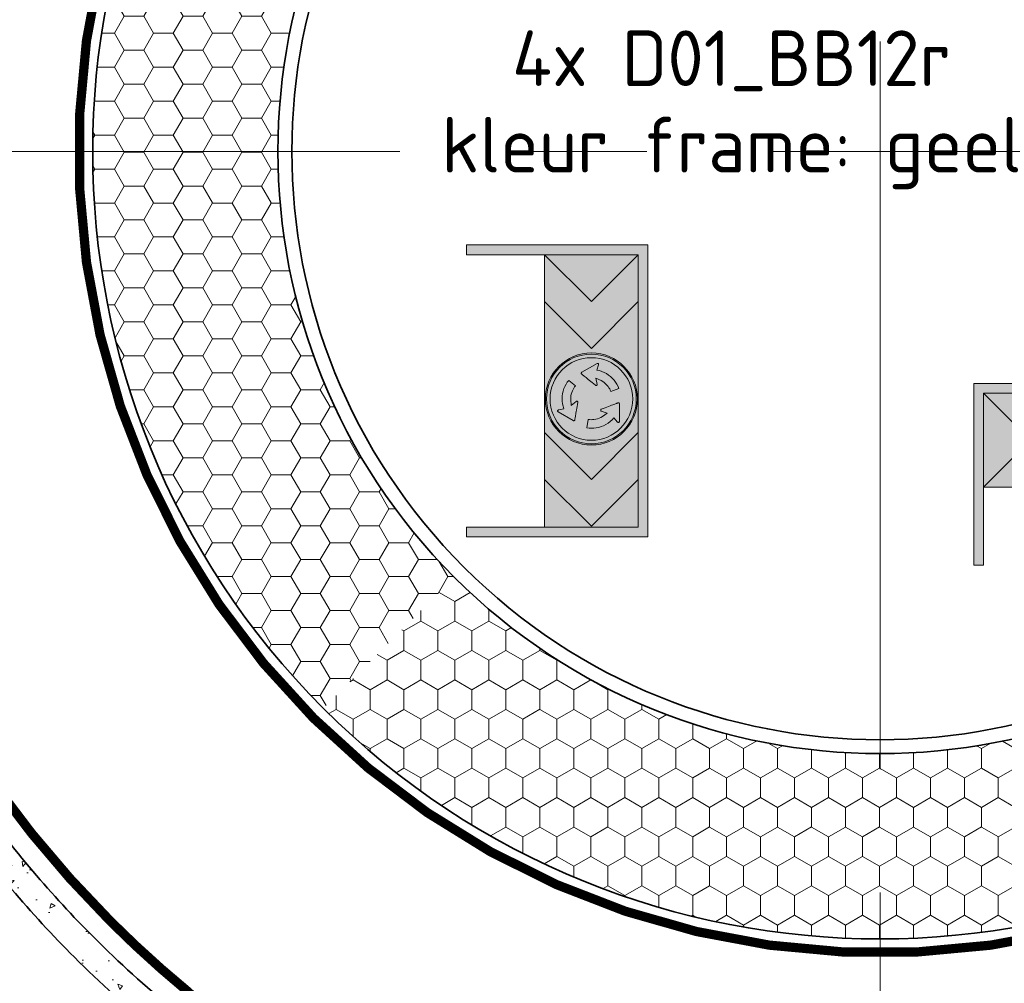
# Model space of a CAD drawing. Header units: metres. Extents: x -699 to 2316, y -1199 to 781.
# Tile 70 of 256: x 746 to 762, y -478 to -463. Entities that reach past the tile are written whole.
import ezdxf
from ezdxf.enums import TextEntityAlignment as Align

# ---------------------------------------------------------------- set-up
doc = ezdxf.new("R2010")
doc.units = ezdxf.units.M
doc.linetypes.add('AM-AS', pattern=[16, 10, -2, 2, -2])
doc.linetypes.add('VW-270-30_STREEP', pattern=[3, 2.7, -0.3])
for name, color, linetype, lineweight in [('B-WE-AM-AS-G', 10, 'AM-AS', 18), ('N-WE-VH-KANTVERHARDING-G', 210, 'Continuous', 35), ('N-WE-VH-VERHARDING_ASFALT_CONSTRUCTIE-A', 252, 'Continuous', 18), ('N-WE-VH-VERHARDING_BETON-G', 252, 'Continuous', 35), ('N-WE-VW-MARKERING_LANGS_STREEP_27030-G', 7, 'VW-270-30_STREEP', 13), ('N-WE-VW-MARKERING_LANGS_STREEP_DOORGETROKKEN_010-G', 7, 'Continuous', 13), ('N-WE-VW-MARKERING_LANGS_STREEP_DOORGETROKKEN_015-G', 7, 'Continuous', 13), ('X-XX-AL-T18', 10, 'Continuous', 18)]:
    doc.layers.add(name, color=color, linetype=linetype, lineweight=lineweight)
for name, color, linetype, lineweight, true_color in [('N-WA-VW-VERKEERSTEKEN_BLAUW', 7, 'Continuous', 5, 0x005b8c), ('N-WA-VW-VERKEERSTEKEN_GEEL', 7, 'Continuous', 5, 0xf7b500), ('N-WA-VW-VERKEERSTEKEN_ROOD', 7, 'Continuous', 5, 0xbb1e10), ('N-WA-VW-VERKEERSTEKEN_WIT', 7, 'Continuous', 5, 0xf1f0ea), ('N-WA-VW-VERKEERSTEKEN_ZWART', 7, 'Continuous', 5, 0x2a292a)]:
    doc.layers.add(name, color=color, linetype=linetype, lineweight=lineweight, true_color=true_color)
doc.styles.add('NLCS-ISO', font='NLCS-ISO.ttf')

# ---------------------------------------------------------------- blocks, each defined once
blk = doc.blocks.new('rotonde')
at = {"layer": 'N-WA-VW-VERKEERSTEKEN_BLAUW'}
h = blk.add_hatch(color=256, dxfattribs=at)
edge = h.paths.add_edge_path()
edge.add_arc((0.0537692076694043, 0.8351829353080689), 0.3078637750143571, 0, 360)
edge = h.paths.add_edge_path(flags=17)
edge.add_arc((0.0537692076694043, 0.8351829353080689), 0.3, 0, 360)
blk.add_hatch(color=256, dxfattribs=at).paths.add_polyline_path([(0.3299391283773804, 0.8351829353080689, 1), (-0.2224007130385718, 0.8351829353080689, 1)])
at = {"layer": 'N-WA-VW-VERKEERSTEKEN_GEEL'}
blk.add_hatch(color=256, dxfattribs=at).paths.add_polyline_path([(0.9759497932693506, 1.213561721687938), (-0.9759497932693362, 1.213561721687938), (-0.9759497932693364, -2.220446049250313e-16), (-0.9110138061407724, 0), (-0.9110138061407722, 1.148625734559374), (0.9110138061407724, 1.148625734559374), (0.9110138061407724, 0), (0.9759497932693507, 0)])
at = {"layer": 'N-WA-VW-VERKEERSTEKEN_ROOD'}
h = blk.add_hatch(color=256, dxfattribs=at)
h.paths.add_polyline_path([(-0.5975843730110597, 1.148622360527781), (-0.9110138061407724, 1.148625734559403), (-0.5975877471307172, 0.8351885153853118), (-0.9110138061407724, 0.5217736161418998), (-0.9110138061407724, 0.521762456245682), (-0.5975911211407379, 0.5217590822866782), (-0.2841561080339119, 0.8351829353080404)])
h.paths.add_polyline_path([(0.5921862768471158, 1.148609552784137), (0.2787568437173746, 1.148612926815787), (0.5921700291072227, 0.8351885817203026), (0.2787199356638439, 0.5217496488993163), (0.5921537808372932, 0.5217462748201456), (0.9056016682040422, 0.8351830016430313)])
at = {"layer": 'N-WA-VW-VERKEERSTEKEN_WIT'}
h = blk.add_hatch(color=256, dxfattribs=at)
h.paths.add_polyline_path([(-0.9110138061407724, 1.148625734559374), (-0.9110138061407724, 0.5217736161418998), (-0.597587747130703, 0.8351885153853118)])
h.paths.add_polyline_path([(0.5921700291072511, 0.8351885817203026), (0.2787568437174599, 1.14861292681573), (-0.5975843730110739, 1.148622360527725), (-0.2841561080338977, 0.8351829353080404), (-0.5975911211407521, 0.5217590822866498), (0.2787199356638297, 0.5217496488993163)])
h.paths.add_polyline_path([(-0.25409456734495, 0.8351829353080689, -1.000000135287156), (0.3616329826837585, 0.8351829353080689, -1.000000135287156)], flags=16)
h.paths.add_polyline_path([(-0.2462307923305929, 0.8351829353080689, -1.000000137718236), (0.3537692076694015, 0.8351829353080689, -1.000000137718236)], flags=0)
h.paths.add_polyline_path([(-0.2224007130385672, 0.8351829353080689, -1), (0.32993912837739, 0.8351829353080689, -1)], flags=0)
h.paths.add_polyline_path([(-0.1244069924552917, 0.7709485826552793), (-0.1831524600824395, 0.8727260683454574), (-0.1840067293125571, 0.8752627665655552), (-0.183769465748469, 0.8779086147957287), (-0.1825316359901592, 0.8802722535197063), (-0.1804674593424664, 0.8819609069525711), (-0.1779147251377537, 0.8827488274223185), (-0.1752354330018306, 0.882468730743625), (-0.1397637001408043, 0.8711150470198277), (-0.1357258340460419, 0.8885422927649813), (-0.1304270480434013, 0.9047821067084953), (-0.1237153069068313, 0.920489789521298), (-0.1155909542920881, 0.9356671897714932), (-0.1061934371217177, 0.9500891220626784), (-0.09566604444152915, 0.9635303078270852), (-0.08400657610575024, 0.9759914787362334), (-0.07121586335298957, 0.9874734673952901), (-0.05835234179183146, 0.9971798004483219), (-0.04483868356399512, 1.005754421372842), (-0.03067547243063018, 1.013197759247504), (-0.01641357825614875, 1.01927662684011), (0.003932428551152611, 0.9653133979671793), (-0.004578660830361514, 0.9617666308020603), (-0.01331695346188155, 0.9573646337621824), (-0.02173009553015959, 0.9523363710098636), (-0.02981819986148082, 0.9466811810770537), (-0.03922583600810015, 0.9389697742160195), (-0.04785864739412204, 0.9305288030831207), (-0.05571184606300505, 0.9213616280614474), (-0.06278747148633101, 0.9114673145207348), (-0.06898280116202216, 0.9010010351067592), (-0.08600753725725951, 0.8654818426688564), (-0.04400191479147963, 0.8730804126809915), (-0.04127733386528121, 0.8729402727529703), (-0.03887714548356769, 0.871752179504), (-0.03709824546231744, 0.8697231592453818), (-0.03623408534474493, 0.8671555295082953), (-0.03642205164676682, 0.8644808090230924), (-0.0376720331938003, 0.8620698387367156), (-0.04676612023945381, 0.8509610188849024), (-0.0553113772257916, 0.8405223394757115), (-0.06327131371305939, 0.83080050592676), (-0.0706418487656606, 0.8217973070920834), (-0.0774267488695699, 0.813510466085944), (-0.08362335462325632, 0.8059419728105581), (-0.08923345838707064, 0.7990907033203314), (-0.09425634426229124, 0.7929566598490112), (-0.09869094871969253, 0.787540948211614), (-0.1025394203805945, 0.7828420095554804), (-0.1057988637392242, 0.7788623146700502), (-0.1084723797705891, 0.775599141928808), (-0.1105571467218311, 0.7730550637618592), (-0.11282048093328, 0.770295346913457), (-0.1136041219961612, 0.7693452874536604), (-0.1156930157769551, 0.7678804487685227), (-0.1182734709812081, 0.7673391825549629), (-0.1209648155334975, 0.7678045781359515), (-0.1231943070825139, 0.7692665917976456)], flags=0)
h.paths.add_polyline_path([(-0.07052322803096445, 0.6833461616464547), (-0.0339683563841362, 0.7279370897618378), (-0.02664292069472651, 0.7223409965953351), (-0.01846276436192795, 0.7169736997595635), (-0.009903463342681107, 0.7121978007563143), (-0.0009626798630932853, 0.7080143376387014), (0.01041995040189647, 0.7037285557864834), (0.02204588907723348, 0.7004778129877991), (0.03391359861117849, 0.6982607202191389), (0.04602125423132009, 0.6970799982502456), (0.05818420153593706, 0.6969451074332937), (0.0974582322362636, 0.6999646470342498), (0.06987128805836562, 0.7325260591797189), (0.06863626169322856, 0.734970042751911), (0.0684737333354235, 0.7376473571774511), (0.0693381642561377, 0.7402029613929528), (0.07112855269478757, 0.7422313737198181), (0.07354168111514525, 0.7434067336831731), (0.07625914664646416, 0.7435341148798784), (0.09042310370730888, 0.7412112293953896), (0.1037354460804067, 0.7390272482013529), (0.1161318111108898, 0.7369933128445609), (0.1276132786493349, 0.7351093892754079), (0.138179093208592, 0.7333764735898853), (0.1478311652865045, 0.7317925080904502), (0.1565677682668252, 0.7303586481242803), (0.1643896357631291, 0.7290747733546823), (0.1712953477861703, 0.7279419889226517), (0.1772877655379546, 0.726958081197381), (0.1823640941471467, 0.7261242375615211), (0.1865263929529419, 0.7254404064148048), (0.1897700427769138, 0.7249080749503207), (0.1932339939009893, 0.7243378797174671), (0.1945265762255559, 0.7241224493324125), (0.1968137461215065, 0.7230618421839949), (0.1986025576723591, 0.7210742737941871), (0.1995288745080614, 0.7185289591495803), (0.1993791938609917, 0.7158665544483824), (0.1985222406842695, 0.7139595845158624), (0.1397501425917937, 0.612210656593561), (0.1379776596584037, 0.61020886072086), (0.1355671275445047, 0.6090851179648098), (0.1329062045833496, 0.6089723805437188), (0.1304176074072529, 0.6099233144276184), (0.128465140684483, 0.6117372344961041), (0.1273674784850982, 0.614200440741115), (0.1194757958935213, 0.650585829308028), (0.1023525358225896, 0.6453734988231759), (0.08562999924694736, 0.641844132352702), (0.06866579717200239, 0.6398025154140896), (0.05145703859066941, 0.639249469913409), (0.0342681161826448, 0.6401746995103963), (0.01736450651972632, 0.6425711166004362), (0.0007435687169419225, 0.6464378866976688), (-0.0155941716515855, 0.6517762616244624), (-0.03042799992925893, 0.6580619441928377), (-0.04460764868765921, 0.6654782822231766), (-0.05813161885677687, 0.674025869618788)], flags=0)
h.paths.add_polyline_path([(0.1219372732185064, 0.9014488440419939), (0.116866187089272, 0.9148794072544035), (0.1121013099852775, 0.9275028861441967), (0.1076636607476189, 0.9392581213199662), (0.103553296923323, 0.9501449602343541), (0.09977119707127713, 0.9601663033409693), (0.09631666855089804, 0.96931762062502), (0.09318972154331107, 0.9776029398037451), (0.09039056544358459, 0.9850185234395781), (0.08791916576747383, 0.9915699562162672), (0.08577559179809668, 0.9972515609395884), (0.08395947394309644, 1.002066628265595), (0.08247172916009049, 1.006010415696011), (0.08131118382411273, 1.009090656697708), (0.08047829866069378, 1.011302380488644), (0.07963046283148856, 1.013554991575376), (0.07938913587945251, 1.016116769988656), (0.08020223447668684, 1.018628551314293), (0.08196044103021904, 1.020722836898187), (0.08433057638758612, 1.021907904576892), (0.0864124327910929, 1.022144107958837), (0.2039260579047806, 1.022117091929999), (0.2065533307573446, 1.021580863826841), (0.2087257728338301, 1.020057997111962), (0.2101499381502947, 1.017809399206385), (0.2105750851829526, 1.015169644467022), (0.2099743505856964, 1.012566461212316), (0.2083921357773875, 1.010383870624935), (0.1808119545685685, 0.9853512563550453), (0.1938977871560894, 0.9731364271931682), (0.2053213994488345, 0.9604259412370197), (0.2155746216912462, 0.9467590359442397), (0.2246580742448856, 0.932135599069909), (0.2324494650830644, 0.9167876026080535), (0.2388257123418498, 0.9009508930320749), (0.243787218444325, 0.884622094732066), (0.2473342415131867, 0.8678026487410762), (0.2493045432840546, 0.8518115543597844), (0.2499697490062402, 0.8358196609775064), (0.2493314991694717, 0.8198286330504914), (0.2474609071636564, 0.8044293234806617), (0.1905601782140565, 0.8138017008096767), (0.1917457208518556, 0.822944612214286), (0.1923037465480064, 0.8327140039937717), (0.1921565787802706, 0.8425181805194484), (0.1913050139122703, 0.8523567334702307), (0.1893311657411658, 0.864353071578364), (0.1863370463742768, 0.8760457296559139), (0.1823232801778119, 0.8874300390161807), (0.1772894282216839, 0.8985059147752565), (0.1713227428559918, 0.9091052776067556), (0.1490807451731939, 0.9416007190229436), (0.1346555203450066, 0.9014455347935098), (0.1331656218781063, 0.8991405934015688), (0.130927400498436, 0.8976521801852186), (0.128284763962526, 0.8971263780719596), (0.1256296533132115, 0.8976650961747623), (0.1234042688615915, 0.8991654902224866)], flags=0)
h.paths.add_polyline_path([(0.9110138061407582, 1.148606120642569), (0.5921862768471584, 1.14860955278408), (0.9056016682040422, 0.8351830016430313), (0.5921537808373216, 0.521746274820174), (0.9110026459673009, 0.5217428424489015)])
at = {"layer": 'N-WA-VW-VERKEERSTEKEN_BLAUW'}
for points in [[(-0.1132681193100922, 0.7697526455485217), (-0.1129689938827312, 0.7701152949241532), (-0.1120560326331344, 0.7712274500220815), (-0.1105571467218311, 0.7730550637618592), (-0.1084723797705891, 0.775599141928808), (-0.1057988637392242, 0.7788623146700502), (-0.1025394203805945, 0.7828420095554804), (-0.09869094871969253, 0.787540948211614), (-0.09425634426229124, 0.7929566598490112), (-0.08923345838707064, 0.7990907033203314), (-0.08362335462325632, 0.8059419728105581), (-0.0774267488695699, 0.813510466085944), (-0.0706418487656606, 0.8217973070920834), (-0.06327131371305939, 0.83080050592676), (-0.0553113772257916, 0.8405223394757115), (-0.04676612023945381, 0.8509610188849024), (-0.03767203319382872, 0.8620698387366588), (-0.03642205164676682, 0.864480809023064), (-0.03623408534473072, 0.8671555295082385), (-0.03709824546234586, 0.8697231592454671), (-0.03887714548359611, 0.8717521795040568), (-0.04127733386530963, 0.8729402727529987), (-0.04400191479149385, 0.8730804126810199), (-0.08600753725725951, 0.8654818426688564), (-0.0689828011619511, 0.9010010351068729), (-0.06278747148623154, 0.9114673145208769), (-0.05571184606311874, 0.9213616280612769), (-0.04785864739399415, 0.9305288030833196), (-0.03922583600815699, 0.9389697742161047), (-0.02981819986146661, 0.946681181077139), (-0.02173009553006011, 0.952336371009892), (-0.01331695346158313, 0.9573646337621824), (-0.004578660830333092, 0.961766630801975), (0.003932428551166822, 0.9653133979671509), (-0.01641357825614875, 1.01927662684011), (-0.03067547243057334, 1.013197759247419), (-0.04483868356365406, 1.005754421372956), (-0.05835234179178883, 0.997179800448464), (-0.07121586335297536, 0.9874734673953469), (-0.0840065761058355, 0.9759914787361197), (-0.095666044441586, 0.9635303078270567), (-0.1061934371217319, 0.95008912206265), (-0.1155909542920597, 0.9356671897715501), (-0.1237153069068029, 0.9204897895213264), (-0.1304270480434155, 0.9047821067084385), (-0.1357258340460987, 0.8885422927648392), (-0.1397637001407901, 0.8711150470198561), (-0.1752354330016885, 0.882468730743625), (-0.1779147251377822, 0.8827488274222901), (-0.1804674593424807, 0.8819609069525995), (-0.1825316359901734, 0.8802722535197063), (-0.183769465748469, 0.8779086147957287), (-0.1840067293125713, 0.8752627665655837), (-0.1831524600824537, 0.8727260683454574), (-0.124406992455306, 0.7709485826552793), (-0.1236099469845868, 0.769843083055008), (-0.1226520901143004, 0.7689110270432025), (-0.1215257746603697, 0.7681724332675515), (-0.1202773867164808, 0.7676857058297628), (-0.1189722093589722, 0.767460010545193), (-0.1176399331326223, 0.7674720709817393), (-0.1163289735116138, 0.767747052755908), (-0.1151173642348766, 0.7682841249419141), (-0.1140134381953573, 0.7690582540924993)], [(0.07980925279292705, 1.01308531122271), (0.07997243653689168, 1.012646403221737), (0.08047829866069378, 1.011302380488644), (0.08131118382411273, 1.009090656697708), (0.08247172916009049, 1.006010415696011), (0.08395947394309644, 1.002066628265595), (0.08577559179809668, 0.9972515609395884), (0.08791916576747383, 0.9915699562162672), (0.09039056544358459, 0.9850185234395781), (0.09318972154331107, 0.9776029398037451), (0.09631666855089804, 0.96931762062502), (0.09977119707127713, 0.9601663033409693), (0.103553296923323, 0.9501449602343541), (0.1076636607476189, 0.9392581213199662), (0.1121013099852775, 0.9275028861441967), (0.116866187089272, 0.9148794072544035), (0.1219372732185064, 0.9014488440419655), (0.1234042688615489, 0.899165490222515), (0.1256296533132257, 0.8976650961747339), (0.128284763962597, 0.8971263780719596), (0.1309274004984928, 0.8976521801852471), (0.1331656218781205, 0.8991405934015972), (0.1346555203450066, 0.9014455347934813), (0.1490807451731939, 0.941600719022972), (0.1713227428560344, 0.9091052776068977), (0.1772894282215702, 0.8985059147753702), (0.1823232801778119, 0.887430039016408), (0.1863370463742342, 0.8760457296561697), (0.1893311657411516, 0.8643530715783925), (0.1913050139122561, 0.8523567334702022), (0.1921565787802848, 0.8425181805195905), (0.1923037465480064, 0.8327140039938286), (0.1917457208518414, 0.822944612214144), (0.1905601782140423, 0.8138017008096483), (0.2474609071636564, 0.8044293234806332), (0.2493314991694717, 0.8198286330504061), (0.2499697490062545, 0.8358196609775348), (0.2493045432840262, 0.8518115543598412), (0.2473342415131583, 0.867802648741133), (0.2437872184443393, 0.8846220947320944), (0.2388257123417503, 0.900950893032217), (0.2324494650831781, 0.9167876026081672), (0.2246580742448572, 0.9321355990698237), (0.2155746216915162, 0.9467590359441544), (0.205321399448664, 0.9604259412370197), (0.1938977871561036, 0.973136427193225), (0.1808119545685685, 0.9853512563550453), (0.2083921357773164, 1.01038387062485), (0.2099743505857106, 1.012566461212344), (0.2105750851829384, 1.015169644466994), (0.2101499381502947, 1.017809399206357), (0.2087257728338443, 1.020057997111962), (0.206553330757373, 1.021580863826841), (0.2039260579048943, 1.022117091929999), (0.08641243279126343, 1.022144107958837), (0.08504944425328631, 1.021989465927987), (0.08376079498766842, 1.021623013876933), (0.08255840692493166, 1.021021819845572), (0.0815087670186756, 1.020184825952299), (0.08065610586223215, 1.019169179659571), (0.08000368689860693, 1.018015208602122), (0.07959154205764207, 1.016742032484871), (0.07945489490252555, 1.015418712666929), (0.07958172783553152, 1.014072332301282)], [(0.1939855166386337, 0.7242126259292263), (0.1935203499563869, 0.7242901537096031), (0.1921016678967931, 0.7245242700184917), (0.1897700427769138, 0.7249080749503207), (0.1865263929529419, 0.7254404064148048), (0.1823640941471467, 0.7261242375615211), (0.1772877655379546, 0.726958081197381), (0.1712953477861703, 0.7279419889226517), (0.1643896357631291, 0.7290747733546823), (0.1565677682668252, 0.7303586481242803), (0.1478311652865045, 0.7317925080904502), (0.138179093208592, 0.7333764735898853), (0.1276132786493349, 0.7351093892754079), (0.1161318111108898, 0.7369933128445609), (0.1037354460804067, 0.7390272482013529), (0.09042310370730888, 0.7412112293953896), (0.07625914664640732, 0.7435341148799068), (0.07354168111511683, 0.7434067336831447), (0.07112855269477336, 0.7422313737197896), (0.06933816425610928, 0.740202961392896), (0.06847373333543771, 0.737647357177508), (0.06863626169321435, 0.7349700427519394), (0.06987128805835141, 0.7325260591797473), (0.09745823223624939, 0.6999646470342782), (0.05818420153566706, 0.6969451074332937), (0.04602125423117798, 0.697079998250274), (0.03391359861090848, 0.6982607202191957), (0.02204588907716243, 0.7004778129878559), (0.01041995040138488, 0.7037285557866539), (-0.0009626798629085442, 0.7080143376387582), (-0.009903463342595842, 0.7121978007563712), (-0.01846276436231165, 0.7169736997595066), (-0.026642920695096, 0.7223409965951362), (-0.03396835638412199, 0.7279370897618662), (-0.07052322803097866, 0.6833461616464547), (-0.0581316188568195, 0.6740258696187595), (-0.04460764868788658, 0.6654782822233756), (-0.03042799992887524, 0.6580619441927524), (-0.01559417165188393, 0.6517762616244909), (0.0007435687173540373, 0.6464378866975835), (0.01736450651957, 0.6425711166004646), (0.03426811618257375, 0.6401746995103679), (0.05145703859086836, 0.6392494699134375), (0.06866579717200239, 0.6398025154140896), (0.08562999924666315, 0.6418441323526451), (0.1023525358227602, 0.6453734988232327), (0.1194757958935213, 0.650585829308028), (0.1273674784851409, 0.614200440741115), (0.1284651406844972, 0.6117372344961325), (0.1304176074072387, 0.6099233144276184), (0.1329062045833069, 0.6089723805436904), (0.1355671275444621, 0.6090851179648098), (0.1379776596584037, 0.61020886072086), (0.1397501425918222, 0.6122106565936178), (0.1985222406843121, 0.7139595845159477), (0.1990884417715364, 0.7152195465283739), (0.1994158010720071, 0.7165176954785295), (0.1994911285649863, 0.7178575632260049), (0.199291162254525, 0.7191821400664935), (0.198839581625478, 0.7204229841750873), (0.198162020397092, 0.7215637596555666), (0.1972611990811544, 0.7225646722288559), (0.1961871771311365, 0.7233523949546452), (0.1949578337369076, 0.7239224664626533)]]:
    blk.add_lwpolyline(points, close=True, dxfattribs=at)
for radius in [0.3078637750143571, 0.3, 0.2761699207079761]:
    blk.add_circle((0.0537692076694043, 0.8351829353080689), radius, dxfattribs=at)
at = {"layer": 'N-WA-VW-VERKEERSTEKEN_ROOD'}
for p, q in [((-0.5975877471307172, 0.8351885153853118), (-0.9110138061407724, 1.148625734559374)), ((-0.5975821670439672, 1.148620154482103), (-0.2841561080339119, 0.8351829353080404)), ((0.5921700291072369, 0.8351885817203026), (0.2787439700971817, 1.148625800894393)), ((0.5921756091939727, 1.148620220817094), (0.9056016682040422, 0.8351830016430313)), ((-0.9110249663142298, 0.5217624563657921), (-0.5975877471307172, 0.8351885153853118)), ((-0.2841561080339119, 0.8351829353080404), (-0.5975933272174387, 0.5217568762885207)), ((0.2787328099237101, 0.5217625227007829), (0.5921700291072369, 0.8351885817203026)), ((0.9056016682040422, 0.8351830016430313), (0.5921644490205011, 0.5217569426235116))]:
    blk.add_line(p, q, dxfattribs=at)
at = {"layer": 'N-WA-VW-VERKEERSTEKEN_ZWART'}
blk.add_lwpolyline([(-0.9759497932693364, 0), (-0.9759497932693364, 1.213561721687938), (0.9759497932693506, 1.213561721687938), (0.9759497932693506, 0), (0.9110138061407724, 0), (0.9110138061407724, 1.148625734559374), (-0.9110138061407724, 1.148625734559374), (-0.9110138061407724, 0)], close=True, dxfattribs=at)
blk.add_3dface([(-0.9110138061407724, 1.148625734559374), (-0.9110249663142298, 0.5217624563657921), (0.9110026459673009, 0.5217428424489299), (0.9110138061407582, 1.14860612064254)], dxfattribs=at)

msp = doc.modelspace()

# ---------------------------------------------------------------- hatches: boundary and pattern name
at = {"layer": 'N-WE-VH-VERHARDING_ASFALT_CONSTRUCTIE-A'}
h = msp.add_hatch(dxfattribs=at)
h.set_pattern_fill('HONEY', color=256, scale=0.1, angle=180, style=0)
h.set_pattern_definition([(180, (342.8502920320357, -1049.172245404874), (-0.4762499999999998, -0.2749630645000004), [0.3175, -0.635]), (300.0000000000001, (342.8502920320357, -1049.172245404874), (0.4762499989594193, -0.2749630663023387), [0.3175, -0.635]), (240, (342.8502920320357, -1049.172245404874), (-1.040580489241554e-09, -0.5499261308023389), [-0.635, 0.3175])])
h.paths.add_polyline_path([(753.1666077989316, -457.9707989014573), (751.0452874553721, -455.8494785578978, 0.1943311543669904), (747.3128831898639, -464.6401565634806), (747.3138501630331, -464.6401093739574), (747.3108989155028, -464.8650900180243), (750.3108989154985, -464.8650900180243, -0.1989123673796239)])
h.paths.add_polyline_path([(750.3108989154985, -464.8650900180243), (747.3108989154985, -464.8650900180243, 0.1989123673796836), (751.0452874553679, -473.8807014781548), (753.1666077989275, -471.7593811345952, -0.1989123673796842)])
h = msp.add_hatch(dxfattribs=at)
h.set_pattern_fill('AR-CONC', color=256, scale=0.005, angle=180, style=0)
h.set_pattern_definition([(230.0000000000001, (342.8502920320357, -1049.172245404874), (-0.9109233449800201, 0.07969542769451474), [0.09525, -1.04775]), (175.0000000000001, (342.8502920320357, -1049.172245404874), (0.1762171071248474, -0.9552842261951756), [0.0762, -0.83820292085]), (280.4514447, (342.7743819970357, -1049.165604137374), (-0.7347062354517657, -0.875588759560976), [0.08095004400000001, -0.890451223]), (226.1842000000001, (342.8502920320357, -1049.426245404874), (-1.35539520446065, 0.2102116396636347), [0.142875, -1.571625]), (276.6355576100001, (342.7373425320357, -1049.408727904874), (-1.187020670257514, -1.237130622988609), [0.1214251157, -1.3356780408]), (171.1841511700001, (342.8502920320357, -1049.426245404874), (-1.187020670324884, -1.237130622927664), [0.11429983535, -1.2572986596]), (201, (342.7232920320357, -1049.362745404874), (-0.7580719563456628, 0.5113259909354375), [0.09525, -1.04775]), (146, (342.7232920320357, -1049.362745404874), (-0.3090101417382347, -0.9209398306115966), [0.0762, -0.8382]), (251.4514450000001, (342.6601193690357, -1049.320134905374), (-1.067082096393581, -0.409613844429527), [0.08095004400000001, -0.8904496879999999]), (217.5000000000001, (342.8502920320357, -1049.172245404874), (-0.01544301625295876, -0.4227751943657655), [0, -0.82804, 0, -0.8509000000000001, 0, -0.8413750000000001]), (187.5, (342.8502920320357, -1049.172245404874), (-0.3340983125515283, -0.5009028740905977), [0, -0.48514, 0, -0.80899, 0, -0.320675]), (147.5, (343.1335020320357, -1049.172245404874), (-0.677952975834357, 0.0286437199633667), [0, -0.3174999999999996, 0, -0.9905999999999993, 0, -1.314449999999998]), (137.5, (343.2605020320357, -1049.172245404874), (-0.7406459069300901, -0.1271324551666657), [0, -0.41275, 0, -0.65786, 0, -0.93345])])
edge = h.paths.add_edge_path()
edge.add_line((735.6939130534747, -470.3650900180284), (732.4608989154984, -470.3650900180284))
edge.add_line((732.4608989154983, -470.3650900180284), (732.4608989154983, -470.8150900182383))
edge.add_line((732.4608989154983, -470.8150900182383), (735.6939130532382, -470.8150900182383))
edge.add_arc((735.6939130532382, -482.3650900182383), 11.55000000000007, 35.68533471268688, 90, ccw=False)
edge.add_arc((760.0608989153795, -464.8650900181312), 18.45000000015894, 215.685334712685, 225.0000000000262)
edge.add_line((747.0147788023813, -477.9112101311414), (747.3329768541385, -477.5930120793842))
edge.add_arc((760.060898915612, -464.8650900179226), 18.00000000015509, 215.6853347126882, 224.999999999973, ccw=False)
edge.add_arc((735.6939130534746, -482.3650900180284), 12, 35.68533471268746, 89.99999999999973)
edge = h.paths.add_edge_path(flags=16)
edge.add_line((737.9705799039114, -470.6780549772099), (738.7502373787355, -470.8573151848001))
edge.add_arc((738.7278298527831, -470.9547723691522), 0.1000000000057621, -102.94850606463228, 77.05149393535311, ccw=False)
edge.add_line((738.7054223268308, -471.0522295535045), (737.9257648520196, -470.8729693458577))
edge.add_arc((737.9481723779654, -470.7755121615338), 0.09999999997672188, 77.05149393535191, 257.0514939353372, ccw=False)
edge = h.paths.add_edge_path(flags=16)
edge.add_line((739.9093396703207, -471.2295532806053), (740.6475873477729, -471.5377583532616))
edge.add_arc((740.6090617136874, -471.6300393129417), 0.1000000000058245, -112.6596551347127, 67.3403448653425, ccw=False)
edge.add_line((740.5705360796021, -471.7223202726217), (739.8322884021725, -471.4141151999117))
edge.add_arc((739.8708140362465, -471.3218342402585), 0.09999999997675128, 67.34034486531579, 247.3403448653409, ccw=False)
edge = h.paths.add_edge_path(flags=16)
edge.add_line((741.7272909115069, -472.1001812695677), (742.4029715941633, -472.5284984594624))
edge.add_arc((742.3494319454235, -472.6129585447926), 0.1000000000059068, -122.3708042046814, 57.629195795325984, ccw=False)
edge.add_line((742.2958922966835, -472.6974186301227), (741.6202116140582, -472.2691014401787))
edge.add_arc((741.6737512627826, -472.1846413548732), 0.09999999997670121, 57.6291957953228, 237.6291957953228, ccw=False)
edge = h.paths.add_edge_path(flags=16)
edge.add_line((743.3723335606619, -473.2649879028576), (743.9660831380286, -473.801142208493))
edge.add_arc((743.8990638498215, -473.8753609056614), 0.1000000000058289, -132.0819532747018, 47.91804672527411, ccw=False)
edge.add_line((743.8320445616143, -473.9495796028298), (743.2382949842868, -473.4134252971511))
edge.add_arc((743.3053142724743, -473.3392066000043), 0.09999999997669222, 47.918046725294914, 227.9180467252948, ccw=False)
h = msp.add_hatch(dxfattribs=at)
h.set_pattern_fill('HONEY', color=256, scale=0.1, angle=450.0000000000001, style=0)
h.set_pattern_definition([(90, (175.7537435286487, -47.65448313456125), (-0.2749630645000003, 0.4762499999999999), [0.3175, -0.635]), (210.0000000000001, (175.7537435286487, -47.65448313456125), (-0.2749630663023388, -0.4762499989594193), [0.3174999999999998, -0.6349999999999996]), (150, (175.7537435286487, -47.65448313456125), (-0.5499261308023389, 1.040580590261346e-09), [-0.6349999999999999, 0.3174999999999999])])
h.paths.add_polyline_path([(769.0765103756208, -473.8807014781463), (766.9551900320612, -471.7593811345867, -0.1989123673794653), (760.0608989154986, -474.6150900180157), (760.0608989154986, -477.6150900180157, 0.1989123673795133)])
h.paths.add_polyline_path([(760.0608989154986, -477.6150900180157), (760.0608989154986, -474.6150900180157, -0.1989123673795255), (753.166607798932, -471.7593811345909), (751.0452874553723, -473.8807014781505, 0.1989123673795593)])
h = msp.add_hatch(dxfattribs=at)
h.set_pattern_fill('AR-CONC', color=256, scale=0.005, angle=450.0000000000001, style=0)
h.set_pattern_definition([(140, (175.7537435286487, -47.65448313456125), (0.0796954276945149, 0.9109233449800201), [0.09525, -1.04775]), (85.00000000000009, (175.7537435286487, -47.65448313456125), (-0.9552842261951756, -0.1762171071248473), [0.0762, -0.83820292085]), (190.4514447, (175.7603847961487, -47.57857309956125), (-0.8755887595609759, 0.7347062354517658), [0.08095004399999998, -0.8904512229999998]), (136.1842, (175.4997435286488, -47.65448313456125), (0.210211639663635, 1.35539520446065), [0.142875, -1.571625]), (186.63555761, (175.5172610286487, -47.54153363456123), (-1.237130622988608, 1.187020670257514), [0.1214251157, -1.3356780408]), (81.18415117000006, (175.4997435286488, -47.65448313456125), (-1.237130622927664, 1.187020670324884), [0.11429983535, -1.2572986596]), (111, (175.5632435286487, -47.52748313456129), (0.5113259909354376, 0.7580719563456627), [0.09524999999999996, -1.04775]), (56.00000000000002, (175.5632435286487, -47.52748313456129), (-0.9209398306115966, 0.3090101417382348), [0.0762, -0.8382]), (161.451445, (175.6058540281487, -47.46431047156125), (-0.4096138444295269, 1.067082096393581), [0.08095004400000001, -0.8904496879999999]), (127.5000000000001, (175.7537435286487, -47.65448313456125), (-0.4227751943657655, 0.01544301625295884), [0, -0.82804, 0, -0.8509000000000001, 0, -0.8413750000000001]), (97.50000000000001, (175.7537435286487, -47.65448313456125), (-0.5009028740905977, 0.3340983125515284), [0, -0.48514, 0, -0.80899, 0, -0.320675]), (57.50000000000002, (175.7537435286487, -47.9376931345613), (0.02864371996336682, 0.677952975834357), [0, -0.3174999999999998, 0, -0.9905999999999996, 0, -1.314449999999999]), (47.50000000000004, (175.7537435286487, -48.06469313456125), (-0.1271324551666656, 0.7406459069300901), [0, -0.41275, 0, -0.65786, 0, -0.93345])])
edge = h.paths.add_edge_path()
edge.add_line((753.6108989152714, -490.320934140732), (754.0608989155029, -490.320934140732))
edge.add_arc((739.0608989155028, -490.3209341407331), 15.00000000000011, 360.0000000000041, 364.1627935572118)
edge.add_arc((739.0608989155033, -490.3209341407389), 14.99999999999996, 364.1627935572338, 410.4788036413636)
edge.add_arc((760.0608989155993, -464.8650900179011), 18.00000000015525, 585.0000000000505, 590.4788036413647, ccw=False)
edge.add_line((747.3329768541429, -477.5930120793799), (747.014778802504, -477.9112101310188))
edge.add_arc((760.0608989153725, -464.8650900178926), 18.45000000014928, 585.0000000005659, 590.4788036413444)
edge.add_arc((739.0608989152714, -490.3209341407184), 14.54999999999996, 359.9999999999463, 410.4788036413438, ccw=False)
edge = h.paths.add_edge_path(flags=16)
edge.add_line((753.5753101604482, -486.929494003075), (753.7363641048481, -487.7131148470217))
edge.add_arc((753.6384114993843, -487.7332465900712), 0.09999999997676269, 191.6140093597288, 371.61400935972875, ccw=False)
edge.add_line((753.5404588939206, -487.7533783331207), (753.379404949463, -486.9697574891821))
edge.add_arc((753.4773575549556, -486.9496257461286), 0.1000000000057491, 371.6140093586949, 551.6140093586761, ccw=False)
edge = h.paths.add_edge_path(flags=16)
edge.add_line((753.0625387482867, -485.8260390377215), (752.7973804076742, -485.0712602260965))
edge.add_arc((752.8917277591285, -485.0381154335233), 0.1000000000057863, 379.3566822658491, 559.356682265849, ccw=False)
edge.add_line((752.9860751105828, -485.0049706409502), (753.2512334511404, -485.7597494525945))
edge.add_arc((753.1568860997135, -485.792894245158), 0.09999999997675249, 199.3566822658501, 379.3566822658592, ccw=False)
edge = h.paths.add_edge_path(flags=16)
edge.add_line((753.8998933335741, -488.9158559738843), (753.9539062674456, -489.7140305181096))
edge.add_arc((753.8541344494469, -489.720782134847), 0.09999999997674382, 183.8713364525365, 363.8713364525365, ccw=False)
edge.add_line((753.7543626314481, -489.7275337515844), (753.7003496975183, -488.9293592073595))
edge.add_arc((753.8001215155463, -488.9226075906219), 0.1000000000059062, 363.8713364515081, 543.8713364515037, ccw=False)
edge = h.paths.add_edge_path(flags=16)
edge.add_line((752.3293164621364, -483.9806584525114), (751.9648885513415, -483.2684841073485))
edge.add_arc((752.0539103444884, -483.2229306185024), 0.1000000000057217, 387.09935517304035, 567.0993551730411, ccw=False)
edge.add_line((752.1429321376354, -483.1773771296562), (752.5073600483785, -483.8895514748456))
edge.add_arc((752.4183382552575, -483.9351049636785), 0.09999999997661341, 207.0993551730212, 387.0993551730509, ccw=False)
edge = h.paths.add_edge_path(flags=16)
edge.add_line((751.3541614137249, -482.2508847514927), (750.8971088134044, -481.5943004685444))
edge.add_arc((750.979181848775, -481.5371688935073), 0.1000000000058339, 394.8420280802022, 574.8420280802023, ccw=False)
edge.add_line((751.0612548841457, -481.4800373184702), (751.5183074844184, -482.1366216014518))
edge.add_arc((751.4362344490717, -482.1937531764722), 0.09999999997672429, 214.8420280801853, 394.8420280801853, ccw=False)

# ---------------------------------------------------------------- linework, layer by layer
at = {"layer": 'B-WE-AM-AS-G'}
for points in [[(760.0608989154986, -367.0862079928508), (760.0608989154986, -464.8650900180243)], [(662.2820168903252, -464.8650900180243), (760.0608989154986, -464.8650900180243)], [(760.0608989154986, -464.8650900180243), (854.8397809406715, -464.8650900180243)], [(760.0608989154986, -464.8650900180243), (760.0608989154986, -559.6439720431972)]]:
    msp.add_lwpolyline(points, dxfattribs=at)
at = {"layer": 'N-WE-VH-KANTVERHARDING-G'}
for points in [[(751.0452874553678, -473.8807014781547, -0.4142135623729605), (751.0452874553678, -455.849478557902, 0.4142135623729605)], [(753.1666077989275, -471.7593811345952, -0.4142135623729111), (753.1666077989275, -457.9707989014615, 0.4142135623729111)], [(753.3257068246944, -458.1298979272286, 0.4142135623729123), (753.3257068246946, -471.6002821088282)], [(747.3329768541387, -477.5930120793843, -0.04066528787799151), (745.4407073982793, -475.3650900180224, 0.2415313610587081), (735.6939130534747, -470.3650900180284), (729.7726339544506, -470.3650900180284, -0.02492232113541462), (724.7974480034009, -470.1169495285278), (718.7044724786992, -469.5076519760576, 0.02492232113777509), (698.8037286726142, -468.515090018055), (662.2820168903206, -468.5150900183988)], [(748.0608989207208, -525.9195245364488), (748.0608989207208, -494.1958983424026, 0.3557822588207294), (734.2481362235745, -477.2412457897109, -0.3557822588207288), (729.4608989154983, -471.3650900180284)], [(766.7960910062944, -471.6002821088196, -0.4142135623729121), (753.3257068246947, -471.6002821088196, 0.4142135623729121)], [(766.9551900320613, -471.7593811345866, -0.4142135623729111), (753.1666077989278, -471.7593811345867, 0.4142135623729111)], [(769.0765103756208, -473.8807014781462, -0.4142135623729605), (751.0452874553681, -473.8807014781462, 0.4142135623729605)], [(756.4108989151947, -559.6439720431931), (756.4108989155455, -528.147198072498, 0.02492232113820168), (755.4183369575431, -508.2464542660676), (754.3090394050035, -497.1534787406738, -0.02492232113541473), (754.0608989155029, -492.178292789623), (754.0608989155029, -490.320934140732, 0.2238874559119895), (748.6063534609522, -478.7500959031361, -0.0239103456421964), (747.3329768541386, -477.5930120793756)]]:
    msp.add_lwpolyline(points, format="xyb", dxfattribs=at)
msp.add_arc((730.7489148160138, -494.1958983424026), 20.31198410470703, 0, 78.33862542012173, dxfattribs=at)
at = {"layer": 'N-WE-VH-VERHARDING_BETON-G'}
for points in [[(747.0147788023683, -477.9112101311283, -0.04066528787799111), (745.0752026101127, -475.6275900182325, 0.2415313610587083), (735.6939130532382, -470.8150900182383), (732.4608989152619, -470.8150900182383)], [(748.3199898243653, -479.0972210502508, -0.02391034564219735), (747.014778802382, -477.9112101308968)]]:
    msp.add_lwpolyline(points, format="xyb", dxfattribs=at)
at = {"layer": 'N-WE-VW-MARKERING_LANGS_STREEP_27030-G', "ltscale": 2, "const_width": 0.1}
msp.add_lwpolyline([(730.9608989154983, -470.4839142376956), (730.9608989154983, -471.3650900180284, 0.3557822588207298), (734.5513268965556, -475.7722068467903, -0.3557822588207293), (749.5608989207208, -494.1958983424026)], format="xyb", dxfattribs=at)
at = {"layer": 'N-WE-VW-MARKERING_LANGS_STREEP_DOORGETROKKEN_010-G', "const_width": 0.15}
for points in [[(750.8861884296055, -455.6903795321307, 0.4142135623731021), (750.8861884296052, -474.0398005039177, 1)], [(750.886188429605, -474.0398005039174, 0.4142135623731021), (769.235609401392, -474.0398005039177, 1)]]:
    msp.add_lwpolyline(points, format="xyb", dxfattribs=at)
at = {"layer": 'N-WE-VW-MARKERING_LANGS_STREEP_DOORGETROKKEN_015-G', "const_width": 0.15}
for points in [[(747.5981418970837, -477.3278470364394, -0.04066528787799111), (745.7452947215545, -475.1463400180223, 0.2415313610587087), (735.6939130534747, -469.9900900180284), (729.7726339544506, -469.9900900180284, -0.02492232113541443), (724.8347618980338, -469.743810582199), (716.2231758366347, -468.8826519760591, 0.02492232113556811), (696.3224320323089, -467.8900900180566), (688.2974942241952, -467.8900900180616)], [(757.0358989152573, -533.6284947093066), (757.0358989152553, -530.628494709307, 0.02492232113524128), (756.0433369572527, -510.7277509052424), (754.6821783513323, -497.116164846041, -0.02492232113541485), (754.4358989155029, -492.178292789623), (754.4358989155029, -490.320934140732, 0.2238874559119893), (748.844989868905, -478.4608249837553, -0.0239103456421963), (747.5981418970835, -477.3278470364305)]]:
    msp.add_lwpolyline(points, format="xyb", dxfattribs=at)

# ---------------------------------------------------------------- block references
at = {"xscale": 2.420718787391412, "yscale": 2.420718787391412, "zscale": 2.420718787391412, "rotation": 270}
msp.add_blockref('rotonde', (753.3646072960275, -468.7427031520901), dxfattribs=at)
at = {"xscale": 2.420718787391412, "yscale": 2.420718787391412, "zscale": 2.420718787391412}
msp.add_blockref('rotonde', (763.9385120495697, -471.5613816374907), dxfattribs=at)

# ---------------------------------------------------------------- texts
at = {"layer": 'X-XX-AL-T18', "style": 'NLCS-ISO'}
for s, p in [('4x D01_BB12r', (757.6561418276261, -463.3560605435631)), ('kleur frame: geel', (757.6561418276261, -464.7560605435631))]:
    msp.add_text(s, height=0.9, dxfattribs=at).set_placement(p, align=Align.MIDDLE_CENTER)

doc.saveas('drawing.dxf')
